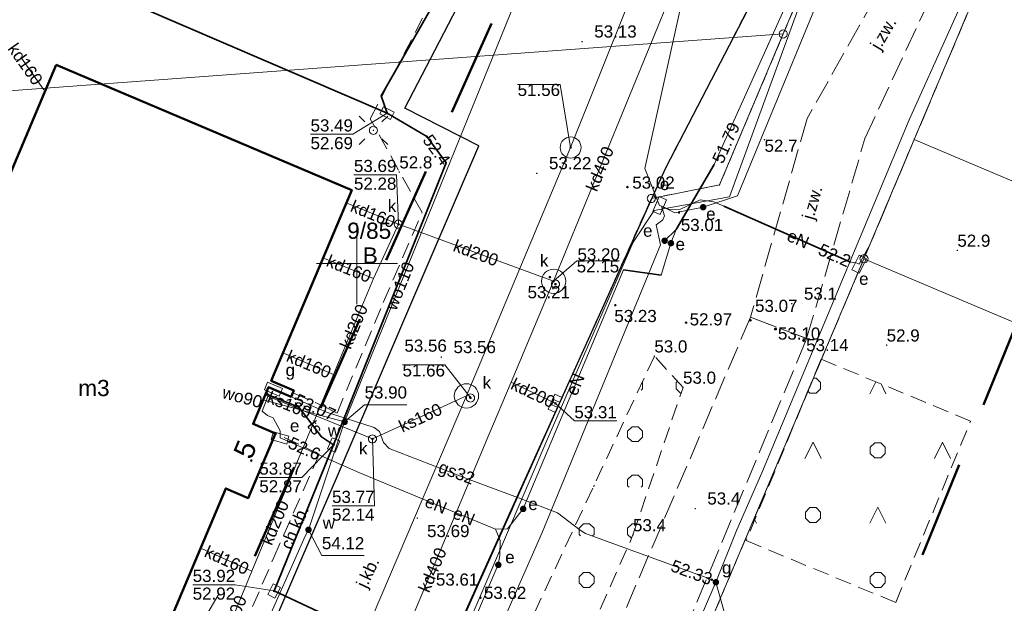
# Model space of a CAD drawing. Extents: x 5462052 to 5462554, y 5922477 to 5923179.
# Tile 32 of 42: x 5462179 to 5462240, y 5922879 to 5922915. Entities that reach past the tile are written whole.
import ezdxf
from ezdxf.enums import TextEntityAlignment as Align

# ---------------------------------------------------------------- set-up
doc = ezdxf.new("R2010")
doc.units = 0
doc.header["$PDMODE"] = 32
doc.header["$PDSIZE"] = 0.1
for name, pattern in [('PRZER1-1', [2, 1, -1]), ('PRZER2-1', [3, 2, -1]), ('PRZER3-1', [4, 3, -1]), ('PRZER3-2', [5, 3, -2])]:
    doc.linetypes.add(name, pattern=pattern)
doc.layers.get('0').update_dxf_attribs({"linetype": 'CONTINUOUS', "lineweight": 13})
doc.layers.add('!pomiar wys', color=7, linetype='CONTINUOUS')
for name, color, linetype, lineweight in [('EGBU', 7, 'CONTINUOUS', 50), ('EGBU_O', 7, 'CONTINUOUS', 50), ('EGDE', 7, 'CONTINUOUS', 18), ('EGDE_O', 7, 'CONTINUOUS', 18), ('EGPG', 7, 'CONTINUOUS', 18), ('GEPADR', 7, 'CONTINUOUS', 18), ('GEPADR_O', 7, 'CONTINUOUS', 18), ('GUPPRZ', 7, 'CONTINUOUS', 18), ('GUPPRZ_O', 7, 'CONTINUOUS', 18), ('OTKC', 7, 'PRZER2-1', 18), ('OTKC_O', 7, 'PRZER2-1', 18), ('OTKJ', 7, 'PRZER3-1', 18), ('OTKJ_O', 7, 'PRZER3-1', 18), ('OTKK', 7, 'CONTINUOUS', 25), ('OTRN', 7, 'CONTINUOUS', 13), ('OTRN_O', 7, 'CONTINUOUS', 13), ('OTRS', 7, 'CONTINUOUS', 13), ('OTRS_O', 7, 'CONTINUOUS', 13), ('OTZK', 7, 'PRZER2-1', 18), ('OTZZ', 7, 'PRZER2-1', 18), ('SUEO', 7, 'CONTINUOUS', 18), ('SULO', 7, 'CONTINUOUS', 35), ('SUPK', 7, 'CONTINUOUS', 18), ('SUPW', 7, 'CONTINUOUS', 18), ('SUPW_O', 7, 'CONTINUOUS', 18), ('zakres', 5, 'PRZER3-2', 50)]:
    doc.layers.add(name, color=color, linetype=linetype, lineweight=lineweight)
for name, color, linetype, lineweight, true_color in [('EGKK', 7, 'PRZER3-1', 18, 0x24bc24), ('EGUG', 7, 'PRZER1-1', 18, 0x008000), ('EGUG_O', 7, 'PRZER1-1', 18, 0x008000), ('SUEP', 1, 'CONTINUOUS', 18, 0xff0000), ('SUEP_O', 1, 'CONTINUOUS', 18, 0xff0000), ('SUES', 1, 'CONTINUOUS', 18, 0xff0000), ('SUES_O', 1, 'CONTINUOUS', 18, 0xff0000), ('SUEU', 1, 'CONTINUOUS', 18, 0xff0000), ('SUEU_O', 1, 'CONTINUOUS', 18, 0xff0000), ('SUGP', 7, 'CONTINUOUS', 18, 0xbfbf00), ('SUGP_O', 7, 'CONTINUOUS', 18, 0xbfbf00), ('SUGS', 7, 'CONTINUOUS', 18, 0xbfbf00), ('SUGS_O', 7, 'CONTINUOUS', 18, 0xbfbf00), ('SUGW', 7, 'CONTINUOUS', 18, 0xbfbf00), ('SUGW_O', 7, 'CONTINUOUS', 18, 0xbfbf00), ('SUKK', 7, 'CONTINUOUS', 18, 0x803300), ('SUKP', 7, 'CONTINUOUS', 18, 0x803300), ('SUKP_O', 7, 'CONTINUOUS', 18, 0x803300), ('SUKS', 7, 'CONTINUOUS', 18, 0x803300), ('SUKS_O', 7, 'CONTINUOUS', 18, 0x803300), ('SUTP', 7, 'CONTINUOUS', 18, 0xff9100), ('SUTP_O', 7, 'CONTINUOUS', 18, 0xff9100), ('SUWP', 5, 'CONTINUOUS', 18, 0x0000ff), ('SUWP_O', 5, 'CONTINUOUS', 18, 0x0000ff), ('SUWW', 5, 'CONTINUOUS', 18, 0x0000ff), ('SUWW_O', 5, 'CONTINUOUS', 18, 0x0000ff)]:
    doc.layers.add(name, color=color, linetype=linetype, lineweight=lineweight, true_color=true_color)
doc.styles.add('GEO-INFO', font='arial.ttf')

# ---------------------------------------------------------------- blocks, each defined once
blk = doc.blocks.new('POINT')
at = {"color": 0}
blk.add_point((0, 0), dxfattribs=at)
blk = doc.blocks.new('EPPGN')
blk.add_hatch(color=0).paths.add_polyline_path([(0, -0.09), (0.027812, -0.085595), (0.052901, -0.072812), (0.072812, -0.052901), (0.085595, -0.027812), (0.09, 0), (0.085595, 0.027812), (0.072812, 0.052901), (0.052901, 0.072812), (0.027812, 0.085595), (0, 0.09), (-0.027812, 0.085595), (-0.052901, 0.072812), (-0.072812, 0.052901), (-0.085595, 0.027812), (-0.09, 0), (-0.085595, -0.027812), (-0.072812, -0.052901), (-0.052901, -0.072812), (-0.027812, -0.085595)])
blk = doc.blocks.new('EPPGS')
at = {"color": 0}
blk.add_lwpolyline([(0, 0.5), (0.154508, 0.475528), (0.293893, 0.404508), (0.404508, 0.293893), (0.475528, 0.154508), (0.5, 0), (0.475528, -0.154508), (0.404508, -0.293893), (0.293893, -0.404508), (0.154508, -0.475528), (0, -0.5), (-0.154508, -0.475528), (-0.293893, -0.404508), (-0.404508, -0.293893), (-0.475528, -0.154508), (-0.5, 0), (-0.475528, 0.154508), (-0.404508, 0.293893), (-0.293893, 0.404508), (-0.154508, 0.475528)], close=True, dxfattribs=at)
blk = doc.blocks.new('KOLO')
blk.add_hatch(color=0).paths.add_polyline_path([(-0.5, 0), (-0.482963, -0.12941), (-0.433013, -0.25), (-0.353553, -0.353553), (-0.25, -0.433013), (-0.12941, -0.482963), (0, -0.5), (0.12941, -0.482963), (0.25, -0.433013), (0.353553, -0.353553), (0.433013, -0.25), (0.482963, -0.12941), (0.5, 0), (0.482963, 0.12941), (0.433013, 0.25), (0.353553, 0.353553), (0.25, 0.433013), (0.12941, 0.482963), (0, 0.5), (-0.12941, 0.482963), (-0.25, 0.433013), (-0.353553, 0.353553), (-0.433013, 0.25), (-0.482963, 0.12941)])
blk = doc.blocks.new('SZAFA1')
at = {"color": 0}
blk.add_lwpolyline([(-1, -0.5), (-1, 0.5), (1, 0.5), (1, -0.5)], close=True, dxfattribs=at)
blk = doc.blocks.new('PROSTOKAT1_5-1_PELNY')
at = {"color": 0}
blk.add_lwpolyline([(0.75, -0.5), (-0.75, -0.5), (-0.75, 0.5), (0.75, 0.5)], close=True, dxfattribs=at)
blk = doc.blocks.new('OKRAG_PELNY')
at = {"color": 0}
blk.add_lwpolyline([(0, 0.5), (0.12941, 0.482963), (0.25, 0.433013), (0.353553, 0.353553), (0.433013, 0.25), (0.482963, 0.12941), (0.5, 0), (0.482963, -0.12941), (0.433013, -0.25), (0.353553, -0.353553), (0.25, -0.433013), (0.12941, -0.482963), (0, -0.5), (-0.12941, -0.482963), (-0.25, -0.433013), (-0.353553, -0.353553), (-0.433013, -0.25), (-0.482963, -0.12941), (-0.5, 0), (-0.482963, 0.12941), (-0.433013, 0.25), (-0.353553, 0.353553), (-0.25, 0.433013), (-0.12941, 0.482963)], close=True, dxfattribs=at)
blk = doc.blocks.new('SUUS05')
at = {"color": 0}
blk.add_lwpolyline([(0.5, -0.25), (-0.5, -0.25), (-0.5, 0.25), (0.5, 0.25)], close=True, dxfattribs=at)
for points in [[(-0.175, -0.25), (-0.175, 0.25)], [(0.175, -0.25), (0.175, 0.25)]]:
    blk.add_lwpolyline(points, dxfattribs=at)
blk = doc.blocks.new('SUEO')
blk.add_hatch(color=0).paths.add_polyline_path([(-0.002174, 0.089974), (0.023762, 0.086807), (0.042561, 0.0793), (0.060131, 0.066965), (0.076266, 0.047786), (0.086234, 0.025762), (0.089972, 0.002226), (0.088646, -0.015553), (0.081114, -0.038994), (0.066834, -0.060276), (0.049699, -0.075033), (0.027576, -0.085671), (0.004027, -0.08991), (-0.019639, -0.087831), (-0.040932, -0.080154), (-0.059082, -0.067892), (-0.073734, -0.051607), (-0.08374, -0.032979), (-0.089221, -0.011817), (-0.089063, 0.012951), (-0.082571, 0.035806), (-0.069528, 0.057148), (-0.048957, 0.075519), (-0.026898, 0.085887)])
at = {"color": 0}
for points in [[(-1.767767, 1.767767), (-1.06066, 1.06066)], [(1.767767, 1.767767), (1.06066, 1.06066)], [(-1.767767, -1.767767), (-1.06066, -1.06066)], [(1.767767, -1.767767), (1.06066, -1.06066)]]:
    blk.add_lwpolyline(points, dxfattribs=at)

msp = doc.modelspace()

# ---------------------------------------------------------------- hatches: boundary and pattern name
at = {"layer": 'OTZK', "linetype": 'Continuous'}
h = msp.add_hatch(dxfattribs=at)
h.set_pattern_fill('OTZK', color=256, scale=0.5, style=0)
h.set_pattern_definition([(0, (5460000, 5920000), (3, 3), [0.3827, -5.6173]), (0, (5460000, 5920000.924), (3, 3), [0.3827, -5.6173]), (90, (5459999.7294, 5920000.2706), (-3, 3), [0.3827, -5.6173]), (90, (5460000.6533, 5920000.2706), (-3, 3), [0.3827, -5.6173]), (45, (5460000.3827, 5920000), (-3, 3), [0.3826834, -3.8599573]), (45, (5459999.7294, 5920000.6533), (-3, 3), [0.3826834, -3.8599573]), (135, (5460000, 5920000), (-3, -3), [0.3826834, -3.8599573]), (135, (5460000.6533, 5920000.6533), (-3, -3), [0.3826834, -3.8599573]), (0, (5460003, 5920000.924), (3, 3), [0.3827, -5.6173]), (90, (5460002.7294, 5920000.2706), (-3, 3), [0.3827, -5.6173]), (90, (5460003.6533, 5920000.2706), (-3, 3), [0.3827, -5.6173]), (45, (5460003.567, 5920000.1836), (-3, 3), [0.123359, -4.1192816]), (45, (5460002.7294, 5920000.6533), (-3, 3), [0.3826834, -3.8599573]), (135, (5460002.817, 5920000.1836), (-3, -3), [0.123359, -4.1192816]), (135, (5460003.6533, 5920000.6533), (-3, -3), [0.3826834, -3.8599573])])
h.paths.add_polyline_path([(5462218.385, 5922894.287), (5462203.176, 5922861.751), (5462207.175, 5922860.819), (5462217.063, 5922883.241), (5462220.157, 5922892.354)], flags=0)
at = {"layer": 'OTZZ', "linetype": 'Continuous'}
h = msp.add_hatch(dxfattribs=at)
h.set_pattern_fill('OTZZ', color=256, scale=0.5, style=0)
h.set_pattern_definition([(0, (5460000, 5920000), (4, 4), [0.3827, -7.6173]), (0, (5460000, 5920000.924), (4, 4), [0.3827, -7.6173]), (90, (5459999.7294, 5920000.2706), (-4, 4), [0.3827, -7.6173]), (90, (5460000.6533, 5920000.2706), (-4, 4), [0.3827, -7.6173]), (45, (5460000.3827, 5920000), (-4, 4), [0.382683, -5.274171]), (45, (5459999.7294, 5920000.6533), (-4, 4), [0.382683, -5.274171]), (135, (5460000, 5920000), (-4, -4), [0.382683, -5.274171]), (135, (5460000.6533, 5920000.6533), (-4, -4), [0.382683, -5.274171]), (63.43495, (5459995.6913, 5919999.962), (4, 4), [1.118034, -16.77051]), (116.56505, (5459996.6913, 5919999.962), (-4, 4), [1.118034, -16.77051])])
h.paths.add_polyline_path([(5462228.69, 5922894.097), (5462224.058, 5922882.89), (5462233.3, 5922879.07), (5462237.932, 5922890.278)], flags=0)

# ---------------------------------------------------------------- linework, layer by layer
at = {"layer": '!pomiar wys'}
for p in [(5462224.315, 5922896.492, 53.07), (5462225.869, 5922895.953, 53.1), (5462227.616, 5922895.244, 53.14)]:
    msp.add_point(p, dxfattribs=at)
at = {"linetype": 'Continuous', "elevation": 100, "flags": 128}
for points in [[(5462200, 5922897.5), (5462200, 5922902.5)], [(5462197.5, 5922900), (5462202.5, 5922900)]]:
    msp.add_lwpolyline(points, dxfattribs=at)
at = {"linetype": 'Continuous', "flags": 128}
for points in [[(5462200, 5922897.5), (5462200, 5922902.5)], [(5462197.5, 5922900), (5462202.5, 5922900)]]:
    msp.add_lwpolyline(points, dxfattribs=at)
for p in [(5462216.717, 5922904.727, 53.02), (5462219.912, 5922903.158, 53.01), (5462211.927, 5922899.165, 53.21), (5462215.969, 5922897.432, 53.23), (5462220.347, 5922896.356, 52.97), (5462224.315, 5922896.492, 53.07), (5462225.869, 5922895.953, 53.1), (5462227.616, 5922895.244, 53.14), (5462204.345, 5922880.582, 53.61), (5462207.63, 5922879.365, 53.63)]:
    msp.add_point(p)
at = {"layer": 'EGBU', "linetype": 'Continuous', "elevation": 10.18}
msp.add_lwpolyline([(5462181.41, 5922912.27), (5462199.68, 5922904.54), (5462194.71, 5922892.76), (5462196.1, 5922892.17), (5462195.93, 5922891.78), (5462194.54, 5922892.37), (5462193.58, 5922890.1), (5462194.97, 5922889.51), (5462193.28, 5922885.52), (5462191.89, 5922886.11), (5462186.09, 5922872.36), (5462167.81, 5922880.08)], close=True, dxfattribs=at)
at = {"layer": 'EGDE', "linetype": 'Continuous', "elevation": 10.22}
for points in [[(5462260.451, 5922994.783), (5462257.87, 5922988.68), (5462236.33, 5922937.77), (5462226.35, 5922914.18), (5462222.41, 5922904.86), (5462218.2, 5922904.02), (5462198.69, 5922860.52), (5462195.01, 5922852.31), (5462186.42, 5922833.17), (5462106.7, 5922652.95), (5462122.31, 5922642.45), (5462125.42, 5922649.82), (5462149.64, 5922707.11), (5462153.14, 5922715.39), (5462179.54, 5922777.82), (5462231.34, 5922900.3), (5462234.45, 5922907.67), (5462261.1, 5922970.68), (5462269.821, 5922991.294)], [(5462226.35, 5922914.18), (5462236.33, 5922937.77), (5462226.61, 5922944.24), (5462222.19, 5922946.54), (5462222, 5922946.17), (5462199.161, 5922955.92)], [(5462222.41, 5922904.86), (5462226.35, 5922914.18), (5462178.248, 5922910.651)], [(5462178.248, 5922910.651), (5462226.35, 5922914.18)], [(5462234.45, 5922907.67), (5462231.34, 5922900.3), (5462274.631, 5922881.987)], [(5462277.685, 5922889.389), (5462276.76, 5922889.78), (5462272.52, 5922891.57), (5462234.45, 5922907.67)], [(5462164.803, 5922881.548), (5462167.46, 5922875.04), (5462169.35, 5922875.81), (5462169.72, 5922874.89), (5462172.05, 5922872.48), (5462198.69, 5922860.52), (5462218.2, 5922904.02), (5462222.41, 5922904.86)], [(5462223.908, 5922759.051), (5462179.54, 5922777.82), (5462231.34, 5922900.3), (5462274.631, 5922881.987)]]:
    msp.add_lwpolyline(points, dxfattribs=at)
msp.add_lwpolyline([(5462298.81, 5922954.74), (5462261.1, 5922970.68), (5462234.45, 5922907.67), (5462272.52, 5922891.57), (5462276.45, 5922893.17), (5462297.26, 5922942.36), (5462295.3, 5922946.45)], close=True, dxfattribs=at)
at = {"layer": 'EGKK', "linetype": 'PRZER3-1', "ltscale": 0.5, "elevation": 10.06}
msp.add_lwpolyline([(5462269.82, 5922991.295), (5462261.1, 5922970.68), (5462234.45, 5922907.67), (5462231.34, 5922900.3), (5462215.465, 5922862.769), (5462256.427, 5922844.637), (5462258.134, 5922842.003)], dxfattribs=at)
at = {"layer": 'EGUG', "linetype": 'PRZER1-1', "ltscale": 0.5, "elevation": 10.08}
for points in [[(5462260.451, 5922994.783), (5462257.87, 5922988.68), (5462236.33, 5922937.77), (5462226.35, 5922914.18), (5462222.41, 5922904.86), (5462218.2, 5922904.02), (5462198.69, 5922860.52), (5462195.01, 5922852.31), (5462186.42, 5922833.17), (5462158.1, 5922769.16), (5462106.7, 5922652.95), (5462067.71, 5922671.375)], [(5462179.54, 5922777.82), (5462215.465, 5922862.769), (5462231.34, 5922900.3), (5462234.45, 5922907.67), (5462261.1, 5922970.68), (5462269.82, 5922991.295)], [(5462269.82, 5922991.295), (5462261.1, 5922970.68), (5462234.45, 5922907.67), (5462231.34, 5922900.3), (5462215.465, 5922862.769), (5462256.427, 5922844.637), (5462258.134, 5922842.003)], [(5462160.491, 5922872.214), (5462167.46, 5922875.04), (5462169.35, 5922875.81), (5462169.72, 5922874.89), (5462172.05, 5922872.48), (5462198.69, 5922860.52), (5462218.2, 5922904.02), (5462222.41, 5922904.86), (5462226.35, 5922914.18), (5462236.33, 5922937.77), (5462257.87, 5922988.68), (5462212.766, 5922985.371)]]:
    msp.add_lwpolyline(points, dxfattribs=at)
at = {"layer": 'GUPPRZ_O', "linetype": 'Continuous', "elevation": 10.8, "flags": 128}
for points in [[(5462209.935, 5922911.061), (5462212.555, 5922911.061), (5462213.21, 5922907.17)], [(5462209.935, 5922911.061), (5462212.555, 5922911.061)], [(5462197.134, 5922907.987), (5462199.755, 5922907.987), (5462201.86, 5922909.3)], [(5462197.134, 5922907.987), (5462199.755, 5922907.987)], [(5462199.817, 5922905.483), (5462202.438, 5922905.483), (5462202.56, 5922902.43)], [(5462199.817, 5922905.483), (5462202.438, 5922905.483)], [(5462216.207, 5922900.164), (5462213.587, 5922900.164), (5462212.16, 5922898.91)], [(5462213.587, 5922900.164), (5462216.207, 5922900.164)], [(5462202.821, 5922893.738), (5462205.442, 5922893.738), (5462206.99, 5922891.74)], [(5462202.821, 5922893.738), (5462205.442, 5922893.738)], [(5462216.061, 5922890.279), (5462213.44, 5922890.279), (5462212.26, 5922891.37)], [(5462203.094, 5922891.282), (5462200.474, 5922891.282), (5462199.24, 5922890.22)], [(5462198.464, 5922885.044), (5462201.085, 5922885.044), (5462200.96, 5922889.17)], [(5462193.968, 5922886.792), (5462196.589, 5922886.792), (5462198.56, 5922888.8)], [(5462193.968, 5922886.792), (5462196.589, 5922886.792)], [(5462198.464, 5922885.044), (5462201.085, 5922885.044)], [(5462200.456, 5922881.972), (5462197.835, 5922881.972), (5462197.01, 5922883.56)], [(5462189.851, 5922880.166), (5462192.472, 5922880.166), (5462194.88, 5922879.78)], [(5462189.851, 5922880.166), (5462192.472, 5922880.166)], [(5462225.464, 5922877.982), (5462222.843, 5922877.982), (5462222.19, 5922880.32)]]:
    msp.add_lwpolyline(points, dxfattribs=at)
at = {"layer": 'OTKC', "linetype": 'PRZER2-1', "ltscale": 0.5, "elevation": 10.18}
for points in [[(5462178.51, 5922869.8), (5462185, 5922866.91), (5462185.94, 5922866.53), (5462186.56, 5922866.58), (5462187.48, 5922866.95), (5462188.31, 5922867.55), (5462188.87, 5922868.24), (5462189.39, 5922869.18), (5462194.86, 5922881.84), (5462197.67, 5922888.22), (5462196.42, 5922888.84), (5462194.97, 5922889.51), (5462193.58, 5922890.1), (5462194.206, 5922891.581), (5462194.54, 5922892.37), (5462195.153, 5922892.11), (5462195.93, 5922891.78), (5462196.03, 5922892.01), (5462197.85, 5922891.24), (5462198.77, 5922890.77), (5462201.63, 5922897.6), (5462204.03, 5922903.15), (5462200.82, 5922908.95), (5462206.41, 5922919.64)], [(5462207.81, 5922918.93), (5462202.96, 5922909.59), (5462207.54, 5922907.27), (5462203.08, 5922896.92), (5462198.79, 5922886.89), (5462196.35, 5922881.24), (5462193.36, 5922874.27), (5462190.82, 5922868.55), (5462190.38, 5922867.63), (5462189.77, 5922866.79), (5462189.04, 5922866.08), (5462188.18, 5922865.53), (5462187.24, 5922865.13), (5462186.22, 5922864.91), (5462185.19, 5922865.09), (5462177.89, 5922868.34)]]:
    msp.add_lwpolyline(points, dxfattribs=at)
at = {"layer": 'OTKJ', "linetype": 'PRZER3-1', "ltscale": 0.5, "elevation": 10.18}
for points in [[(5462237.41, 5922920.62), (5462235, 5922921.71), (5462227.83, 5922908.96)], [(5462231.4, 5922907.73), (5462237.41, 5922920.62)], [(5462207.81, 5922918.93), (5462202.96, 5922909.59), (5462207.54, 5922907.27), (5462203.08, 5922896.92), (5462198.79, 5922886.89), (5462196.35, 5922881.24), (5462193.36, 5922874.27), (5462190.82, 5922868.55), (5462190.38, 5922867.63), (5462189.77, 5922866.79), (5462189.04, 5922866.08), (5462188.18, 5922865.53), (5462187.24, 5922865.13), (5462186.22, 5922864.91), (5462185.19, 5922865.09), (5462177.89, 5922868.34)], [(5462166.76, 5922866.53), (5462193.838, 5922854.269), (5462195.416, 5922852.3), (5462198.474, 5922859.159), (5462197.642, 5922859.564), (5462195.993, 5922860.773), (5462195.406, 5922861.617), (5462194.915, 5922862.879), (5462194.891, 5922863.932), (5462195.14, 5922864.907), (5462195.43, 5922865.75), (5462200.04, 5922863.65), (5462203.04, 5922870.37), (5462207.02, 5922879.21), (5462209.6, 5922884.93), (5462215.08, 5922897.05), (5462218.25, 5922904.08), (5462219.07, 5922905.9), (5462225.54, 5922918.37)], [(5462227.83, 5922908.96), (5462224.323, 5922896.686), (5462227.798, 5922895.372), (5462231.4, 5922907.73)]]:
    msp.add_lwpolyline(points, dxfattribs=at)
msp.add_lwpolyline([(5462224.323, 5922896.686), (5462206.541, 5922855.106), (5462210.253, 5922853.241), (5462227.798, 5922895.372)], close=True, dxfattribs=at)
at = {"layer": 'OTKK', "linetype": 'Continuous', "elevation": 10.18}
for points in [[(5462177.89, 5922868.34), (5462185.19, 5922865.09), (5462186.22, 5922864.91), (5462187.24, 5922865.13), (5462188.18, 5922865.53), (5462189.04, 5922866.08), (5462189.77, 5922866.79), (5462190.38, 5922867.63), (5462190.82, 5922868.55), (5462193.36, 5922874.27), (5462196.35, 5922881.24), (5462198.79, 5922886.89), (5462203.08, 5922896.92), (5462207.54, 5922907.27), (5462202.96, 5922909.59), (5462207.81, 5922918.93), (5462220.91, 5922944.2), (5462222.15, 5922946.59), (5462226.6, 5922944.28), (5462228.57, 5922948.09)], [(5462228.24, 5922934.34), (5462232.63, 5922932), (5462229.64, 5922926.28), (5462225.54, 5922918.37), (5462219.07, 5922905.9), (5462218.25, 5922904.08), (5462215.08, 5922897.05), (5462209.6, 5922884.93), (5462207.02, 5922879.21), (5462203.04, 5922870.37), (5462200.04, 5922863.65), (5462195.43, 5922865.75)]]:
    msp.add_lwpolyline(points, dxfattribs=at)
at = {"layer": 'OTZK', "linetype": 'PRZER2-1', "ltscale": 0.5, "elevation": 10.1}
msp.add_lwpolyline([(5462218.385, 5922894.287), (5462203.176, 5922861.751), (5462207.175, 5922860.819), (5462217.063, 5922883.241), (5462220.157, 5922892.354)], close=True, dxfattribs=at)
at = {"layer": 'OTZZ', "linetype": 'PRZER2-1', "ltscale": 0.5, "elevation": 10.1}
msp.add_lwpolyline([(5462228.69, 5922894.097), (5462224.058, 5922882.89), (5462233.3, 5922879.07), (5462237.932, 5922890.278)], close=True, dxfattribs=at)
at = {"layer": 'SUEP', "linetype": 'Continuous', "elevation": 10.14}
for points in [[(5462270.668, 5923033.332), (5462275.6, 5923033.44), (5462272.96, 5923026.46), (5462256.33, 5922987.17), (5462255.1, 5922983.97), (5462251.11, 5922975.43), (5462239.81, 5922948.22), (5462238.31, 5922942.59), (5462238.12, 5922940.76), (5462234.97, 5922934.48), (5462229.42, 5922922.41), (5462222.08, 5922906.11), (5462219.74, 5922902.1), (5462219.02, 5922901.41)], [(5462270.668, 5923033.332), (5462275.6, 5923033.44), (5462272.96, 5923026.46), (5462256.33, 5922987.17), (5462255.1, 5922983.97), (5462251.11, 5922975.43), (5462239.81, 5922948.22), (5462238.31, 5922942.59), (5462238.12, 5922940.76), (5462234.97, 5922934.48), (5462229.42, 5922922.41), (5462222.08, 5922906.11), (5462219.74, 5922902.1), (5462219.41, 5922901.26)], [(5462218.71, 5922903.58), (5462217.79, 5922905.875), (5462220.953, 5922920.071), (5462254.047, 5922995.43), (5462254.711, 5922996.921)], [(5462172.97, 5922861.57), (5462184.4, 5922855.71), (5462186.33, 5922851), (5462186.62, 5922850.83), (5462189.4, 5922849.94), (5462189.99, 5922850.49), (5462193.736, 5922848.74), (5462194.02, 5922848.55), (5462194.42, 5922848.96), (5462195.49, 5922851.44), (5462197.88, 5922856.94), (5462205.23, 5922873.87), (5462211.79, 5922889.22), (5462217.07, 5922901.32), (5462218.37, 5922903.28), (5462223.03, 5922904.13), (5462231.75, 5922927.96), (5462234.56, 5922933.56), (5462238.44, 5922941.49), (5462247.57, 5922964.17), (5462259.7, 5922992.09), (5462260.778, 5922994.662)], [(5462260.778, 5922994.662), (5462259.7, 5922992.09), (5462247.57, 5922964.17), (5462238.44, 5922941.49), (5462234.56, 5922933.56), (5462231.75, 5922927.96), (5462223.03, 5922904.13), (5462218.37, 5922903.28), (5462217.07, 5922901.32), (5462211.79, 5922889.22), (5462205.23, 5922873.87), (5462197.88, 5922856.94), (5462195.49, 5922851.44), (5462194.42, 5922848.96), (5462185.85, 5922830.19)], [(5462185.85, 5922830.19), (5462194.42, 5922848.96), (5462195.49, 5922851.44), (5462197.88, 5922856.94), (5462205.23, 5922873.87), (5462211.79, 5922889.22), (5462217.07, 5922901.32), (5462218.37, 5922903.28), (5462223.03, 5922904.13), (5462231.75, 5922927.96), (5462234.56, 5922933.56), (5462238.44, 5922941.49), (5462247.57, 5922964.17), (5462259.7, 5922992.09), (5462260.778, 5922994.662)], [(5462221.4, 5922903.48), (5462223.52, 5922904.19), (5462230.03, 5922919.98)], [(5462218.5, 5922902.4), (5462218.9, 5922902.7), (5462219.01, 5922902.94), (5462218.83, 5922903.54), (5462218.71, 5922903.58)], [(5462231.04, 5922899.96), (5462230.92, 5922900.02), (5462230.46, 5922900.1), (5462222.67, 5922903.55), (5462222.07, 5922903.82), (5462221.21, 5922903.94), (5462220.01, 5922903.37), (5462219.32, 5922903.34), (5462218.83, 5922903.54), (5462218.71, 5922903.58)], [(5462221.4, 5922903.48), (5462219.66, 5922903.13), (5462218.83, 5922903.54), (5462218.71, 5922903.58)], [(5462218.5, 5922902.4), (5462218.759, 5922901.165), (5462211.457, 5922883.391), (5462198.023, 5922852.888), (5462185.885, 5922826.556), (5462172.459, 5922796.37), (5462167.77, 5922784.42)], [(5462210.52, 5922885.45), (5462216.48, 5922899.62), (5462218.81, 5922899.28), (5462219.41, 5922901.26), (5462219.41, 5922901.26)], [(5462195.25, 5922889.23), (5462195.26, 5922889.68), (5462194.82, 5922890.47), (5462194.48, 5922890.62), (5462194.15, 5922890.89), (5462194.54, 5922891.9), (5462194.418, 5922892.082)], [(5462208.32, 5922880.44), (5462208.74, 5922881.39), (5462208.83, 5922881.98), (5462208.86, 5922882.9), (5462208.56, 5922883.59), (5462200.11, 5922887.09), (5462195.83, 5922888.99), (5462195.25, 5922889.23)], [(5462195.25, 5922889.23), (5462195.83, 5922888.99), (5462200.11, 5922887.09), (5462208.56, 5922883.59), (5462209.3, 5922883.62), (5462210.28, 5922884.85), (5462210.52, 5922885.45)], [(5462170.79, 5922872.48), (5462186.36, 5922865.88), (5462196.11, 5922861.96), (5462199.23, 5922860.36), (5462201.32, 5922864.08), (5462208.32, 5922880.44)]]:
    msp.add_lwpolyline(points, dxfattribs=at)
at = {"layer": 'SUEP', "linetype": 'PRZER3-1', "ltscale": 0.5, "elevation": 10.14}
msp.add_lwpolyline([(5462231.04, 5922899.96), (5462231.68, 5922901.12)], dxfattribs=at)
at = {"layer": 'SUGP', "linetype": 'Continuous', "elevation": 10.14}
for points in [[(5462269.247, 5922991.508), (5462260.36, 5922970.34), (5462247.25, 5922939.11), (5462239.03, 5922919.77), (5462234.14, 5922908.87), (5462225.03, 5922887.08), (5462223.48, 5922883.55), (5462222.19, 5922880.32), (5462217.68, 5922869.85), (5462212.865, 5922858.489)], [(5462222.19, 5922880.32), (5462221.92, 5922880.48), (5462214.12, 5922883.34), (5462213.79, 5922883.53), (5462212.4, 5922884.6), (5462210.15, 5922885.48), (5462207.11, 5922886.61), (5462201.99, 5922888.58), (5462201.64, 5922888.95), (5462201.39, 5922889.62), (5462201.07, 5922889.88), (5462198.12, 5922890.83), (5462196.22, 5922891.65), (5462195.93, 5922891.78), (5462195.153, 5922892.11), (5462194.841, 5922892.242)]]:
    msp.add_lwpolyline(points, dxfattribs=at)
at = {"layer": 'SUKP', "linetype": 'Continuous', "elevation": 10.14}
for points in [[(5462192.86, 5922858.6), (5462199.33, 5922874.4), (5462206.77, 5922891.83), (5462213.21, 5922907.17), (5462220.29, 5922924.86), (5462224.99, 5922936.77), (5462233.55, 5922957.27), (5462241.62, 5922974.8), (5462248.36, 5922990.01), (5462251.673, 5922998.053)], [(5462247.96, 5922981.3), (5462243.69, 5922972.19), (5462242.39, 5922969.43), (5462237.77, 5922959.63), (5462233.49, 5922950.53), (5462232.51, 5922948.46), (5462231.71, 5922946.78), (5462230.69, 5922944.28), (5462228.4, 5922938.65), (5462225.62, 5922931.84), (5462221.46, 5922921.65), (5462221.33, 5922921.33), (5462216.37, 5922909.2), (5462212.16, 5922898.91), (5462209.53, 5922892.67), (5462208.16, 5922889.42), (5462205.65, 5922883.44), (5462202.98, 5922877.12), (5462200.35, 5922870.88), (5462196.45, 5922861.62), (5462194.06, 5922855.94)], [(5462179.22, 5922912.755), (5462180.65, 5922910.73)], [(5462199.44, 5922903.71), (5462202.56, 5922902.43)], [(5462202.56, 5922902.43), (5462201.03, 5922899.08)], [(5462202.56, 5922902.43), (5462212.16, 5922898.91)], [(5462198, 5922900.31), (5462201.03, 5922899.08)], [(5462198.56, 5922893.16), (5462201.03, 5922899.08)], [(5462195.52, 5922894.44), (5462198.56, 5922893.16)], [(5462193.5, 5922881), (5462198.56, 5922893.16)], [(5462209.53, 5922892.67), (5462212.26, 5922891.37)], [(5462194.332, 5922891.879), (5462200.96, 5922889.17)], [(5462200.96, 5922889.17), (5462206.77, 5922891.83)], [(5462190.43, 5922882.39), (5462193.5, 5922881)], [(5462191.13, 5922875.26), (5462193.5, 5922881)]]:
    msp.add_lwpolyline(points, dxfattribs=at)
at = {"layer": 'SULO', "linetype": 'Continuous', "elevation": 10.12}
for points in [[(5462211.97, 5922928.71), (5462201.49, 5922910.36), (5462201.86, 5922909.3)], [(5462181.64, 5922917.994), (5462201.86, 5922909.3), (5462204.32, 5922907.84), (5462205.52, 5922906.22), (5462198.56, 5922888.8), (5462194.88, 5922879.78), (5462205.89, 5922874.62), (5462201.92, 5922865.69), (5462200.59, 5922860.68), (5462199.31, 5922859.14), (5462194.03, 5922853.3)], [(5462219.74, 5922902.1), (5462222.08, 5922906.11)], [(5462219.74, 5922902.1), (5462222.08, 5922906.11)], [(5462222.67, 5922903.55), (5462230.46, 5922900.1)], [(5462216.48, 5922899.62), (5462218.81, 5922899.28)], [(5462194.367, 5922891.962), (5462196.41, 5922891.13), (5462197.81, 5922889.31), (5462198.56, 5922888.8)]]:
    msp.add_lwpolyline(points, dxfattribs=at)
at = {"layer": 'SUPK', "linetype": 'Continuous', "elevation": 10.14}
for points in [[(5462213.21, 5922907.82, 1), (5462213.21, 5922906.52, 1)], [(5462212.16, 5922899.66, 1), (5462212.16, 5922898.16, 1)], [(5462206.77, 5922892.58, 1), (5462206.77, 5922891.08, 1)]]:
    msp.add_lwpolyline(points, format="xyb", close=True, dxfattribs=at)
at = {"layer": 'SUTP', "linetype": 'Continuous', "elevation": 10.14}
for points in [[(5462211.97, 5922928.71), (5462201.49, 5922910.36), (5462201.86, 5922909.3)], [(5462194.03, 5922853.3), (5462199.31, 5922859.14), (5462200.59, 5922860.68), (5462201.92, 5922865.69), (5462205.89, 5922874.62), (5462194.88, 5922879.78), (5462198.56, 5922888.8), (5462205.52, 5922906.22), (5462204.32, 5922907.84), (5462201.86, 5922909.3), (5462181.64, 5922917.994)], [(5462194.367, 5922891.962), (5462196.41, 5922891.13), (5462197.81, 5922889.31), (5462198.56, 5922888.8)]]:
    msp.add_lwpolyline(points, dxfattribs=at)
at = {"layer": 'SUTP', "linetype": 'PRZER3-1', "ltscale": 0.5, "elevation": 10.14}
msp.add_lwpolyline([(5462191.49, 5922879.62), (5462186.5, 5922871.18), (5462166.68, 5922879.5), (5462165.93, 5922881.09), (5462164.296, 5922880.45)], dxfattribs=at)
at = {"layer": 'SUWP', "linetype": 'Continuous', "elevation": 10.14}
for points in [[(5462196.81, 5922883.17), (5462197.01, 5922883.56), (5462199.24, 5922890.22), (5462215.19, 5922929.51), (5462230.56, 5922959.1)], [(5462196.81, 5922883.17), (5462197.01, 5922883.56), (5462199.24, 5922890.22), (5462215.19, 5922929.51), (5462230.56, 5922959.1)], [(5462199.24, 5922890.22), (5462194.206, 5922891.581)], [(5462187.42, 5922864.86), (5462188.48, 5922864.42), (5462196.81, 5922883.17)]]:
    msp.add_lwpolyline(points, dxfattribs=at)
at = {"layer": 'zakres', "ltscale": 2, "elevation": 10.04}
for points in [[(5462301.726, 5923125.01), (5462301.726, 5923125.01), (5462085.818, 5922639.236), (5462126.78, 5922621.56)], [(5462132.023, 5922631.89), (5462350.164, 5922528.87), (5462411.691, 5922509.55), (5462519.637, 5922508.803), (5462516.031, 5922540.795), (5462419.676, 5922542.975), (5462148.358, 5922668.943), (5462333.731, 5923125.01)]]:
    msp.add_lwpolyline(points, dxfattribs=at)

# ---------------------------------------------------------------- block references
at = {"layer": 'EGPG', "xscale": 0.5, "yscale": 0.5}
for name, p in [('EPPGS', (5462226.35, 5922914.18, 10.24)), ('EPPGN', (5462234.45, 5922907.67, 10.24)), ('EPPGN', (5462222.41, 5922904.86, 10.24)), ('EPPGS', (5462218.2, 5922904.02, 10.24)), ('EPPGS', (5462231.34, 5922900.3, 10.24))]:
    msp.add_blockref(name, p, dxfattribs=at)
at = {"layer": 'GEPADR'}
msp.add_blockref('POINT', (5462193.471, 5922887.835, 10.28), dxfattribs=at)
at = {"layer": 'GUPPRZ'}
for p in [(5462201.86, 5922909.3, 10.16), (5462204.32, 5922907.84, 10.16), (5462213.21, 5922907.17, 10.16), (5462202.56, 5922902.43, 10.16), (5462230.46, 5922900.1, 10.16), (5462212.16, 5922898.91, 10.16), (5462212.27, 5922898.73, 10.16), (5462196.22, 5922891.65, 10.16), (5462206.99, 5922891.74, 10.16), (5462207.02, 5922891.7, 10.16), (5462212.26, 5922891.37, 10.16), (5462199.28, 5922890.16, 10.16), (5462195.83, 5922888.99, 10.16), (5462200.96, 5922889.17, 10.16), (5462198.56, 5922888.8, 10.16), (5462197.01, 5922883.56, 10.16), (5462221.92, 5922880.48, 10.16), (5462222.19, 5922880.32, 10.16), (5462194.88, 5922879.78, 10.16)]:
    msp.add_blockref('POINT', p, dxfattribs=at)
at = {"layer": 'OTRN', "xscale": 0.09, "yscale": 0.09}
for p in [(5462225.192, 5922907.654, 10.08), (5462202.621, 5922905.653, 10.08), (5462237.113, 5922900.814, 10.08), (5462226.88, 5922897.52, 10.08), (5462232.744, 5922894.96, 10.08), (5462218.385, 5922894.287, 10.08), (5462220.157, 5922892.354, 10.08), (5462220.91, 5922884.87, 10.08), (5462217.063, 5922883.241, 10.08)]:
    msp.add_blockref('KOLO', p, dxfattribs=at)
at = {"layer": 'OTRS', "xscale": 0.09, "yscale": 0.09}
for p in [(5462213.92, 5922913.71, 10.08), (5462211.12, 5922905.58, 10.08), (5462205.22, 5922894.22, 10.08), (5462203.73, 5922884.28, 10.08)]:
    msp.add_blockref('KOLO', p, dxfattribs=at)
at = {"layer": 'SUEO', "xscale": 0.5, "yscale": 0.5}
for name, p in [('SUEO', (5462201.02, 5922908.23, 10.15)), ('OKRAG_PELNY', (5462201.02, 5922908.23, 10.16))]:
    msp.add_blockref(name, p, dxfattribs=at)
at = {"layer": 'SUES', "xscale": 0.5, "yscale": 0.5}
for p, rotation in [((5462218.71, 5922903.58, 10.16), 66.26552908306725), ((5462231.04, 5922899.96, 10.16), 63.50667907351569), ((5462195.25, 5922889.23, 10.16), 343.9356734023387)]:
    msp.add_blockref('SZAFA1', p, dxfattribs=dict(at, rotation=rotation))
at = {"layer": 'SUEU', "xscale": 0.4, "yscale": 0.4}
for p in [(5462221.4, 5922903.48, 10.16), (5462219.02, 5922901.41, 10.16), (5462219.41, 5922901.26, 10.16), (5462210.28, 5922884.85, 10.16), (5462208.74, 5922881.39, 10.16)]:
    msp.add_blockref('KOLO', p, dxfattribs=at)
at = {"layer": 'SUGS', "xscale": 0.5, "yscale": 0.5, "rotation": 337.0006988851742}
msp.add_blockref('SZAFA1', (5462194.841, 5922892.242, 10.16), dxfattribs=at)
at = {"layer": 'SUGW', "xscale": 0.4, "yscale": 0.4}
msp.add_blockref('KOLO', (5462222.19, 5922880.32, 10.16), dxfattribs=at)
at = {"layer": 'SUKK', "rotation": 65.84347803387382}
msp.add_blockref('SUUS05', (5462212.26, 5922891.37, 10.16), dxfattribs=at)
at = {"layer": 'SUKS', "xscale": 0.5, "yscale": 0.5}
for p in [(5462202.56, 5922902.43, 10.16), (5462200.96, 5922889.17, 10.16)]:
    msp.add_blockref('OKRAG_PELNY', p, dxfattribs=at)
at = {"layer": 'SUPK', "xscale": 0.5, "yscale": 0.5}
for p, rotation in [((5462201.86, 5922909.3, 10.16), 333.4947781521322), ((5462198.56, 5922888.8, 10.16), 247.28220774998), ((5462194.88, 5922879.78, 10.16), 243.473339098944)]:
    msp.add_blockref('PROSTOKAT1_5-1_PELNY', p, dxfattribs=dict(at, rotation=rotation))
at = {"layer": 'SUPW', "xscale": 0.5, "yscale": 0.5}
for p in [(5462212.27, 5922898.73, 10.18), (5462207.02, 5922891.7, 10.18)]:
    msp.add_blockref('OKRAG_PELNY', p, dxfattribs=at)
at = {"layer": 'SUWW', "xscale": 0.4, "yscale": 0.4}
for p in [(5462199.24, 5922890.22, 10.16), (5462197.01, 5922883.56, 10.16)]:
    msp.add_blockref('KOLO', p, dxfattribs=at)

# ---------------------------------------------------------------- texts
at = {"layer": '!pomiar wys', "style": 'GEO-INFO'}
for s, p in [('53.02', (5462217.02, 5922905.376)), ('53.01', (5462220.02, 5922902.762)), ('53.21', (5462210.547, 5922898.608)), ('53.23', (5462215.91, 5922897.139)), ('52.97', (5462220.566, 5922896.932)), ('53.61', (5462204.881, 5922880.86)), ('53.62', (5462207.85, 5922880.041))]:
    msp.add_text(s, height=0.75, dxfattribs=at).set_placement(p, align=Align.TOP_LEFT)
for s, p in [('53.07', (5462224.608, 5922897.016)), ('53.10', (5462226.019, 5922895.303)), ('53.14', (5462227.766, 5922894.594))]:
    msp.add_text(s, height=0.75, dxfattribs=at).set_placement(p)
at = {"layer": 'EGBU_O', "linetype": 'Continuous', "style": 'GEO-INFO'}
msp.add_text('m3', height=1, dxfattribs=at).set_placement((5462183.745, 5922892.316, 10.8), align=Align.MIDDLE)
at = {"layer": 'EGDE_O', "linetype": 'Continuous', "style": 'GEO-INFO'}
msp.add_text('9/85', height=1, dxfattribs=at).set_placement((5462200.76, 5922902.049, 10.8), align=Align.MIDDLE)
at = {"layer": 'EGUG_O', "linetype": 'Continuous', "style": 'GEO-INFO'}
msp.add_text('B', height=1, dxfattribs=at).set_placement((5462200.829, 5922900.5, 10.8), align=Align.MIDDLE)
at = {"layer": 'GEPADR_O', "linetype": 'Continuous', "style": 'GEO-INFO'}
msp.add_text('5', height=1.25, rotation=67.04447, dxfattribs=at).set_placement((5462193.471, 5922887.835, 10.8))
at = {"layer": 'GUPPRZ_O', "linetype": 'Continuous', "style": 'GEO-INFO'}
for s, p in [('51.56', (5462212.555, 5922910.126)), ('53.56', (5462205.558, 5922894.334, 10.8)), ('51.66', (5462205.442, 5922892.804))]:
    msp.add_text(s, height=0.75, rotation=360, dxfattribs=at).set_placement(p, align=Align.BOTTOM_RIGHT)
for s, p in [('53.49', (5462197.134, 5922908.16)), ('52.69', (5462197.134, 5922907.065)), ('53.87', (5462193.968, 5922886.965)), ('52.87', (5462193.968, 5922885.87)), ('53.77', (5462198.464, 5922885.217)), ('52.14', (5462198.464, 5922884.122)), ('53.92', (5462189.851, 5922880.338)), ('52.92', (5462189.851, 5922879.243))]:
    msp.add_text(s, height=0.75, rotation=360, dxfattribs=at).set_placement(p)
for s, rotation, p in [('51.79', 65.52142, (5462222.27, 5922906.268, 10.8)), ('52.4', 306.52886, (5462204.32, 5922907.84, 10.8)), ('53.07', 336.65599, (5462196.22, 5922891.65, 10.8)), ('52.6', 336.06236, (5462195.83, 5922888.99, 10.8))]:
    msp.add_text(s, height=0.75, rotation=rotation, dxfattribs=at).set_placement(p, align=Align.MIDDLE_LEFT)
for s, p in [('53.69', (5462199.817, 5922905.656)), ('52.28', (5462199.817, 5922904.561))]:
    msp.add_text(s, height=0.75, dxfattribs=at).set_placement(p)
for s, rotation, p in [('52.2', 336.11262, (5462230.46, 5922900.1, 10.8)), ('52.33', 339.8637, (5462221.92, 5922880.48, 10.8))]:
    msp.add_text(s, height=0.75, rotation=rotation, dxfattribs=at).set_placement(p, align=Align.MIDDLE_RIGHT)
for s, p in [('53.20', (5462213.633, 5922900.569, 10.8)), ('53.31', (5462213.44, 5922890.821))]:
    msp.add_text(s, height=0.75, dxfattribs=at).set_placement(p, align=Align.MIDDLE_LEFT)
for s, p in [('52.15', (5462213.587, 5922899.229)), ('53.90', (5462200.474, 5922891.442)), ('54.12', (5462197.835, 5922882.133))]:
    msp.add_text(s, height=0.75, rotation=360, dxfattribs=at).set_placement(p, align=Align.BOTTOM_LEFT)
at = {"layer": 'OTKC_O', "linetype": 'Continuous', "style": 'GEO-INFO'}
msp.add_text('ch.kb.', height=0.75, rotation=66.22944, dxfattribs=at).set_placement((5462196.134, 5922883.719, 10.8), align=Align.MIDDLE)
at = {"layer": 'OTKJ_O', "linetype": 'Continuous', "style": 'GEO-INFO'}
for s, rotation, p in [('j.zw.', 59.58891, (5462232.612, 5922914.177, 10.8)), ('j.zw.', 74.20407, (5462228.231, 5922903.749, 10.8)), ('j.kb.', 64.80428, (5462200.752, 5922880.883, 10.8))]:
    msp.add_text(s, height=0.75, rotation=rotation, dxfattribs=at).set_placement(p, align=Align.MIDDLE)
at = {"layer": 'OTRN_O', "linetype": 'Continuous', "style": 'GEO-INFO'}
msp.add_text('52.7', height=0.75, rotation=360, dxfattribs=at).set_placement((5462225.192, 5922907.654, 10.8), align=Align.TOP_LEFT)
for s, p in [('52.8', (5462202.621, 5922905.653, 10.8)), ('52.9', (5462237.113, 5922900.814, 10.8)), ('52.9', (5462232.744, 5922894.96, 10.8)), ('53.0', (5462218.385, 5922894.287, 10.8)), ('53.0', (5462220.157, 5922892.354, 10.8)), ('53.4', (5462217.063, 5922883.241, 10.8))]:
    msp.add_text(s, height=0.75, rotation=360, dxfattribs=at).set_placement(p, align=Align.BOTTOM_LEFT)
for s, p in [('53.1', (5462227.63, 5922897.77, 10.8)), ('53.4', (5462221.66, 5922885.12, 10.8))]:
    msp.add_text(s, height=0.75, dxfattribs=at).set_placement(p)
at = {"layer": 'OTRS_O', "linetype": 'Continuous', "style": 'GEO-INFO'}
for s, p in [('53.13', (5462214.67, 5922913.96, 10.8)), ('53.22', (5462211.87, 5922905.83, 10.8)), ('53.56', (5462205.97, 5922894.47, 10.8)), ('53.69', (5462204.336, 5922883.109, 10.8))]:
    msp.add_text(s, height=0.75, dxfattribs=at).set_placement(p)
at = {"layer": 'SUEP_O', "linetype": 'Continuous', "style": 'GEO-INFO'}
for rotation, p in [(336.11262, (5462227.27, 5922901.513, 10.8)), (67.18804, (5462213.5, 5922892.535, 10.8)), (337.50061, (5462204.889, 5922885.11, 10.8)), (337.50061, (5462206.614, 5922884.396, 10.8))]:
    msp.add_text('eN', height=0.75, rotation=rotation, dxfattribs=at).set_placement(p, align=Align.MIDDLE)
at = {"layer": 'SUES_O', "linetype": 'Continuous', "style": 'GEO-INFO'}
for p in [(5462218.726, 5922904.316, 10.8), (5462195.859, 5922889.391, 10.8)]:
    msp.add_text('e', height=0.75, rotation=360, dxfattribs=at).set_placement(p, align=Align.BOTTOM_LEFT)
msp.add_text('e', height=0.75, rotation=360, dxfattribs=at).set_placement((5462231.039, 5922899.438, 10.8), align=Align.TOP_LEFT)
at = {"layer": 'SUEU_O', "linetype": 'Continuous', "style": 'GEO-INFO'}
msp.add_text('e', height=0.75, rotation=360, dxfattribs=at).set_placement((5462221.585, 5922903.449, 10.8), align=Align.TOP_LEFT)
for p in [(5462218.27, 5922901.66, 10.8), (5462220.277, 5922900.828, 10.8)]:
    msp.add_text('e', height=0.75, dxfattribs=at).set_placement(p, align=Align.RIGHT)
for p in [(5462210.594, 5922884.553, 10.8), (5462209.165, 5922881.271, 10.8)]:
    msp.add_text('e', height=0.75, rotation=360, dxfattribs=at).set_placement(p, align=Align.BOTTOM_LEFT)
at = {"layer": 'SUGP_O', "linetype": 'Continuous', "style": 'GEO-INFO'}
msp.add_text('gs32', height=0.75, rotation=339.19441, dxfattribs=at).set_placement((5462206.13, 5922886.987, 10.8), align=Align.MIDDLE)
at = {"layer": 'SUGS_O', "linetype": 'Continuous', "style": 'GEO-INFO'}
msp.add_text('g', height=0.75, rotation=360, dxfattribs=at).set_placement((5462195.591, 5922892.824, 10.8), align=Align.BOTTOM_LEFT)
at = {"layer": 'SUGW_O', "linetype": 'Continuous', "style": 'GEO-INFO'}
msp.add_text('g', height=0.75, rotation=360, dxfattribs=at).set_placement((5462222.567, 5922880.622, 10.8), align=Align.BOTTOM_LEFT)
at = {"layer": 'SUKP_O', "linetype": 'Continuous', "style": 'GEO-INFO'}
for s, rotation, p in [('kd160', 305.23165, (5462179.52, 5922912.33, 10.8)), ('kd400', 67.7488, (5462215.003, 5922905.86, 10.8)), ('kd160', 337.69379, (5462201, 5922903.07, 10.8)), ('kd200', 339.8637, (5462207.36, 5922900.67, 10.8)), ('kd160', 337.90577, (5462199.515, 5922899.695, 10.8)), ('kd200', 67.35265, (5462199.795, 5922896.12, 10.8)), ('kd160', 337.16635, (5462197.04, 5922893.8, 10.8)), ('kd200', 334.53665, (5462210.895, 5922892.02, 10.8)), ('ks160', 337.76562, (5462195.83, 5922891.286, 10.8)), ('ks160', 25.00064, (5462203.914, 5922890.498, 10.8)), ('kd200', 67.40688, (5462194.918, 5922884.01, 10.8)), ('kd160', 335.64047, (5462191.965, 5922881.695, 10.8)), ('kd400', 67.09747, (5462204.656, 5922881.088, 10.8)), ('kd200', 67.56466, (5462192.315, 5922878.13, 10.8))]:
    msp.add_text(s, height=0.75, rotation=rotation, dxfattribs=at).set_placement(p, align=Align.MIDDLE)
at = {"layer": 'SUKS_O', "linetype": 'Continuous', "style": 'GEO-INFO'}
msp.add_text('k', height=0.75, dxfattribs=at).set_placement((5462202.433, 5922903.189, 10.8), align=Align.RIGHT)
msp.add_text('k', height=0.75, rotation=360, dxfattribs=at).set_placement((5462200.653, 5922888.968, 10.8), align=Align.TOP_RIGHT)
at = {"layer": 'SUPW_O', "linetype": 'Continuous', "style": 'GEO-INFO'}
msp.add_text('k', height=0.75, dxfattribs=at).set_placement((5462211.836, 5922899.811, 10.8), align=Align.RIGHT)
msp.add_text('k', height=0.75, rotation=360, dxfattribs=at).set_placement((5462207.772, 5922892.052, 10.8), align=Align.BOTTOM_LEFT)
at = {"layer": 'SUTP_O', "linetype": 'Continuous', "style": 'GEO-INFO'}
msp.add_text('ts', height=0.75, rotation=307.56859, dxfattribs=at).set_placement((5462197.415, 5922889.895, 10.8), align=Align.MIDDLE)
at = {"layer": 'SUWP_O', "linetype": 'Continuous', "style": 'GEO-INFO'}
for s, rotation, p in [('wo110', 67.90502, (5462202.65, 5922898.621, 10.8)), ('wo90', 344.87005, (5462192.915, 5922891.753, 10.8))]:
    msp.add_text(s, height=0.75, rotation=rotation, dxfattribs=at).set_placement(p, align=Align.MIDDLE)
at = {"layer": 'SUWW_O', "linetype": 'Continuous', "style": 'GEO-INFO'}
msp.add_text('w', height=0.75, rotation=360, dxfattribs=at).set_placement((5462198.96, 5922890.068, 10.8), align=Align.TOP_RIGHT)
msp.add_text('w', height=0.75, rotation=360, dxfattribs=at).set_placement((5462198.64, 5922883.394, 10.8), align=Align.BOTTOM_RIGHT)

doc.saveas('drawing.dxf')
